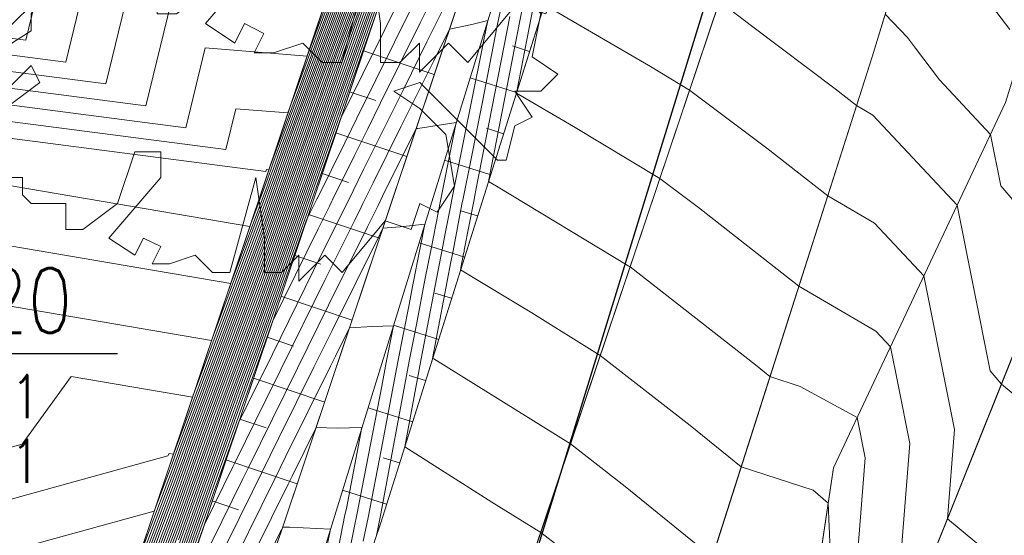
# Model space of a CAD drawing. Header units: metres. Extents: x 3490449 to 3490968, y 5754217 to 5754743.
# Tile 160 of 212: x 3490819 to 3490831, y 5754644 to 5754650. Entities that reach past the tile are written whole.
import ezdxf
from ezdxf.enums import TextEntityAlignment as Align

# ---------------------------------------------------------------- set-up
doc = ezdxf.new("R2010")
doc.units = ezdxf.units.M
doc.header["$LTSCALE"] = 0.25
doc.linetypes.add('Kartierung-07$0$AUSGEZOGEN', pattern=[0])
for name, color, linetype, lineweight, true_color in [('Kartierung-07$0$$BOESCHUNG', 7, 'Continuous', 18, 0x82563a), ('Kartierung-07$0$$BRUCH', 7, 'Continuous', 18, 0x82563a), ('Kartierung-07$0$$HOEHEN_Haupt', 7, 'Continuous', 18, 0x82563a), ('Kartierung-07$0$$HOEHEN_Mittel', 7, 'Continuous', 18, 0x82563a), ('Kartierung-07$0$B_Baum', 7, 'Continuous', 18, 0x82563a), ('Kartierung-07$0$B_Befestigt', 7, 'Continuous', 18, 0x82563a), ('Kartierung-07$0$B_Boeschung_UK', 7, 'Continuous', 18, 0x82563a), ('Kartierung-07$0$B_Gelaendeknick', 7, 'Continuous', 18, 0x82563a), ('Kartierung-07$0$B_Mauer', 7, 'Kartierung-07$0$AUSGEZOGEN', 18, 0x82563a), ('Kartierung-07$0$B_Zaun', 7, 'Kartierung-07$0$AUSGEZOGEN', 18, 0x82563a)]:
    doc.layers.add(name, color=color, linetype=linetype, lineweight=lineweight, true_color=true_color)
doc.layers.add('Kartierung-07$0$B_Schachtschrift_MW_HA', color=7, linetype='Continuous')
doc.layers.add('Kartierung-07$0$B_Schachtschrift_MW_HA_60Grad', color=7, linetype='Continuous')
doc.layers.add('Kartierung-07$0$B_SW-Leitung_AUS', color=7, linetype='Continuous', true_color=0x82563a)
doc.styles.add('Kartierung-07$0$STANDARD', font='romans.shx', dxfattribs={"width": 0.8})

# ---------------------------------------------------------------- blocks, each defined once
blk = doc.blocks.new('Kartierung-07$0$B_Baum')
at = {"layer": 'Kartierung-07$0$B_Baum'}
blk.add_lwpolyline([(-0.4417, -0.1918), (-0.4667, -0.1793), (-0.4542, -0.1418), (-0.4667, -0.1418), (-0.4792, -0.1543), (-0.4917, -0.1293), (-0.4792, -0.1168), (-0.4792, -0.1043), (-0.4542, -0.0793), (-0.4792, -0.0793), (-0.4917, -0.0543), (-0.4792, -0.0543), (-0.4917, -0.0293), (-0.4917, -0.0043), (-0.4792, 0.0082), (-0.4792, -0.0043), (-0.4667, -0.0043), (-0.4542, 0.0082), (-0.4667, 0.0457), (-0.4917, 0.0332), (-0.5042, 0.0707), (-0.4667, 0.0957), (-0.4792, 0.1082), (-0.4542, 0.1207), (-0.4542, 0.1457), (-0.4542, 0.1707), (-0.4292, 0.1832), (-0.3542, 0.1457), (-0.3417, 0.1582), (-0.2917, 0.1082), (-0.2792, 0.1207), (-0.3292, 0.1707), (-0.3542, 0.1707), (-0.4292, 0.2082), (-0.4417, 0.2332), (-0.4167, 0.2332), (-0.4042, 0.2457), (-0.4167, 0.2832), (-0.4042, 0.2957), (-0.3792, 0.2957), (-0.3667, 0.3082), (-0.3667, 0.3332), (-0.3792, 0.3332), (-0.3167, 0.3832), (-0.3167, 0.3957), (-0.2917, 0.3832), (-0.2542, 0.4082), (-0.2542, 0.4332), (-0.2417, 0.4457), (-0.2167, 0.4207), (-0.1792, 0.4457), (-0.1917, 0.4707), (-0.1792, 0.4707), (-0.1542, 0.4582), (-0.1292, 0.4832), (-0.1167, 0.4957), (-0.0917, 0.4707), (-0.0792, 0.4957), (-0.0667, 0.5082), (-0.0292, 0.5082), (-0.0292, 0.4707), (-0.0167, 0.4832), (0.0083, 0.5082), (0.0083, 0.4832), (0.0208, 0.4707), (0.0333, 0.4957), (0.0333, 0.4832), (0.0083, 0.4082), (0.0208, 0.3457), (0.0333, 0.3957), (0.0708, 0.4832), (0.0708, 0.5082), (0.0958, 0.4957), (0.0958, 0.4832), (0.1083, 0.4707), (0.1208, 0.4957), (0.1333, 0.4707), (0.1458, 0.4457), (0.1583, 0.4457), (0.1833, 0.4707), (0.2083, 0.4582), (0.2208, 0.4582), (0.2458, 0.4332), (0.2333, 0.4207), (0.2583, 0.4207), (0.2833, 0.4082), (0.2958, 0.3957), (0.2708, 0.3707), (0.2708, 0.3582), (0.3208, 0.3707), (0.3583, 0.3457), (0.3583, 0.3332), (0.4083, 0.3082), (0.4208, 0.2832), (0.4208, 0.2582), (0.4583, 0.2457), (0.4333, 0.2207), (0.4583, 0.1957), (0.4083, 0.1832), (0.2958, 0.1332), (0.3083, 0.1207), (0.4208, 0.1582), (0.4833, 0.1457), (0.4708, 0.1207), (0.5083, 0.0957), (0.4958, 0.0832), (0.4958, 0.0707), (0.4833, 0.0457), (0.5083, -0.0168), (0.4958, -0.0293), (0.4958, -0.0918), (0.4833, -0.1168), (0.4583, -0.0793), (0.3583, -0.0668), (0.3833, -0.0918), (0.4083, -0.1043), (0.4333, -0.1293), (0.4208, -0.1918), (0.4583, -0.2168), (0.4333, -0.2418), (0.3958, -0.2418), (0.4208, -0.2793), (0.3958, -0.2918), (0.3833, -0.3418), (0.3708, -0.3418), (0.2583, -0.2293), (0.2208, -0.2418), (0.2583, -0.2668), (0.2958, -0.3043), (0.3083, -0.3793), (0.2833, -0.4168), (0.2583, -0.4043), (0.2458, -0.4418), (0.2083, -0.4293), (0.1458, -0.5043), (0.1208, -0.4793), (0.0833, -0.5168), (0.0833, -0.4793), (0.0583, -0.5043), (0.0333, -0.5043), (0.0333, -0.4543), (0.0208, -0.3668), (-0.0167, -0.5043), (-0.0417, -0.5043), (-0.0667, -0.4793), (-0.1042, -0.4918), (-0.1292, -0.4918), (-0.1167, -0.4668), (-0.1417, -0.4543), (-0.1542, -0.4793), (-0.1917, -0.4543), (-0.1167, -0.3668), (-0.1167, -0.3293), (-0.1542, -0.3293), (-0.1792, -0.4043), (-0.2292, -0.4418), (-0.2542, -0.4418), (-0.2542, -0.4043), (-0.3042, -0.4043), (-0.3167, -0.3918), (-0.3167, -0.3668), (-0.3417, -0.3668), (-0.3917, -0.3168), (-0.3417, -0.2668), (-0.2917, -0.2293), (-0.3042, -0.2043), (-0.3917, -0.2918), (-0.4042, -0.2668), (-0.4417, -0.2418), (-0.3042, -0.1543), (-0.3042, -0.1293), (-0.2792, -0.1043), (-0.2792, -0.0918), (-0.3542, -0.1668), (-0.3792, -0.1668), (-0.4417, -0.1918)], dxfattribs=at)
blk = doc.blocks.new('Kartierung-07$0$B_Schachtbeschriftung')
blk.add_line((0, 0), (8.186, 0))
at = {"style": 'Kartierung-07$0$STANDARD', "width": 0.8}
for s, p in [('D ', (0.75, -0.5)), ('S ', (0.75, -2)), ('T ', (0.75, -3.5))]:
    blk.add_text(s, height=1, dxfattribs=at).set_placement(p, align=Align.TOP_LEFT)
at = {"ltscale": 0.02, "style": 'Kartierung-07$0$STANDARD', "width": 0.8}
for tag, p, height in [('NUMMER', (0.759, 0.479), 1.5), ('DECKEL', (2.627, -1.5), 1), ('SOHLE', (2.625, -2.996), 1), ('TIEFE', (2.628, -4.501), 1)]:
    blk.add_attdef(tag, p, '', height=height, dxfattribs=at)
at = {"ltscale": 0.02, "style": 'Kartierung-07$0$STANDARD', "width": 0.8, "flags": 1}
blk.add_attdef('FOTO', (1.057, -6.131), '', height=1, dxfattribs=at)

msp = doc.modelspace()

# ---------------------------------------------------------------- linework, layer by layer
at = {"layer": 'Kartierung-07$0$$BOESCHUNG', "ltscale": 0.02}
for p, q in [((3490823.412, 5754649.573, 169.166), (3490824.232, 5754649.298)), ((3490825.336, 5754649.567, 169.147), (3490825.136, 5754649.63, 106.563)), ((3490825.186, 5754649.09, 169.101), (3490824.647, 5754649.26)), ((3490823.252, 5754649.099, 169.126), (3490823.556, 5754648.997, 106.549)), ((3490823.093, 5754648.625, 169.086), (3490823.914, 5754648.35)), ((3490825.035, 5754648.613, 169.054), (3490824.837, 5754648.676, 106.504)), ((3490824.885, 5754648.136, 169.008), (3490824.351, 5754648.305)), ((3490822.934, 5754648.151, 169.045), (3490823.238, 5754648.049, 106.499)), ((3490824.734, 5754647.66, 168.961), (3490824.538, 5754647.721, 106.445)), ((3490822.775, 5754647.677, 169.005), (3490823.597, 5754647.401)), ((3490824.584, 5754647.183, 168.915), (3490824.056, 5754647.349)), ((3490822.616, 5754647.203, 168.965), (3490822.92, 5754647.101, 106.448)), ((3490822.457, 5754646.729, 168.925), (3490823.28, 5754646.453)), ((3490824.433, 5754646.706, 168.868), (3490824.239, 5754646.767, 106.387)), ((3490824.283, 5754646.229, 168.821), (3490823.761, 5754646.394)), ((3490822.297, 5754646.255, 168.885), (3490822.602, 5754646.153, 106.397)), ((3490822.138, 5754645.781, 168.845), (3490822.963, 5754645.504)), ((3490824.132, 5754645.752, 168.775), (3490823.94, 5754645.813, 106.328)), ((3490823.981, 5754645.276, 168.728), (3490823.465, 5754645.438)), ((3490821.979, 5754645.307, 168.804), (3490822.284, 5754645.205, 106.347)), ((3490823.831, 5754644.799, 168.682), (3490823.641, 5754644.859, 106.269)), ((3490821.82, 5754644.833, 168.764), (3490822.646, 5754644.556)), ((3490823.68, 5754644.322, 168.635), (3490823.17, 5754644.483)), ((3490821.661, 5754644.359, 168.724), (3490821.967, 5754644.257, 106.296))]:
    msp.add_line(p, q, dxfattribs=at)
at = {"layer": 'Kartierung-07$0$$BRUCH', "ltscale": 0.02}
for p, q in [((3490825.278, 5754643.441), (3490829.668, 5754656.486)), ((3490831.287, 5754655.999), (3490829.302, 5754649.504)), ((3490818.945, 5754638.145), (3490823.462, 5754651.609)), ((3490824.033, 5754651.424), (3490819.618, 5754638.275)), ((3490824.763, 5754650.887), (3490822.463, 5754644.01)), ((3490822.979, 5754643.865), (3490825.099, 5754650.724)), ((3490823.612, 5754644.105), (3490825.594, 5754650.383)), ((3490829.302, 5754649.504), (3490827.204, 5754642.932)), ((3490828.855, 5754644.743), (3490830.847, 5754648.973)), ((3490829.347, 5754642.091), (3490831.925, 5754648.522)), ((3490828.239, 5754640.625), (3490828.855, 5754644.743)), ((3490821.583, 5754638.151), (3490823.612, 5754644.105)), ((3490822.463, 5754644.01), (3490820.458, 5754638.494))]:
    msp.add_line(p, q, dxfattribs=at)
at = {"layer": 'Kartierung-07$0$$HOEHEN_Haupt', "ltscale": 0.02}
for points in [[(3490816.311, 5754649.531), (3490820.892, 5754648.936), (3490821.227, 5754650.314), (3490822.98, 5754650.172), (3490823.486, 5754651.541), (3490823.505, 5754651.595), (3490823.512, 5754651.615), (3490823.543, 5754651.71), (3490824.03, 5754653.283), (3490824.071, 5754653.406), (3490824.447, 5754654.622), (3490824.464, 5754654.671), (3490824.669, 5754655.335), (3490824.692, 5754655.402), (3490825.354, 5754657.545), (3490825.39, 5754657.649), (3490825.398, 5754657.672), (3490825.443, 5754657.793), (3490826.316, 5754660.286), (3490826.336, 5754660.339), (3490826.376, 5754660.445), (3490827.233, 5754662.89)], [(3490817.75, 5754647.58), (3490821.875, 5754646.877), (3490822.296, 5754648.005), (3490822.345, 5754648.142), (3490822.365, 5754648.199), (3490822.425, 5754648.366), (3490823.541, 5754651.386), (3490823.604, 5754651.563), (3490823.626, 5754651.629), (3490823.73, 5754651.94), (3490824.12, 5754653.201), (3490824.264, 5754653.629), (3490824.56, 5754654.585), (3490824.621, 5754654.764), (3490824.781, 5754655.282), (3490824.865, 5754655.531), (3490825.375, 5754657.181), (3490825.521, 5754657.606), (3490825.556, 5754657.699), (3490825.74, 5754658.196), (3490826.379, 5754660.019), (3490826.455, 5754660.221), (3490826.604, 5754660.619), (3490827.212, 5754662.354)], [(3490820.769, 5754643.582), (3490821.212, 5754644.758), (3490821.254, 5754644.875), (3490821.284, 5754644.96), (3490822.272, 5754647.601), (3490822.445, 5754648.087), (3490822.517, 5754648.291), (3490822.729, 5754648.885), (3490823.596, 5754651.231)], [(3490820.863, 5754643.471), (3490821.233, 5754644.455), (3490821.382, 5754644.869), (3490821.49, 5754645.17), (3490822.247, 5754647.197), (3490822.545, 5754648.032), (3490822.67, 5754648.384), (3490823.033, 5754649.404), (3490823.651, 5754651.076)], [(3490820.984, 5754643.432), (3490821.255, 5754644.152), (3490821.51, 5754644.863), (3490821.695, 5754645.381), (3490822.223, 5754646.793), (3490822.645, 5754647.978), (3490822.822, 5754648.476), (3490823.337, 5754649.924), (3490823.706, 5754650.921)], [(3490821.276, 5754643.848), (3490821.638, 5754644.858), (3490821.9, 5754645.592), (3490822.198, 5754646.389), (3490822.744, 5754647.923), (3490822.974, 5754648.568), (3490823.642, 5754650.443)], [(3490830.595, 5754650.219), (3490830.897, 5754649.821)], [(3490821.298, 5754643.545), (3490821.766, 5754644.852), (3490822.105, 5754645.802), (3490822.174, 5754645.985), (3490822.754, 5754647.615), (3490822.849, 5754647.807), (3490822.872, 5754647.854), (3490822.877, 5754647.864), (3490822.878, 5754647.866), (3490823.195, 5754648.509), (3490823.269, 5754648.657), (3490823.336, 5754648.793), (3490823.991, 5754650.117)], [(3490825.256, 5754650.097), (3490824.86, 5754648.058), (3490824.952, 5754648.004), (3490826.485, 5754647.077), (3490826.496, 5754647.07), (3490826.498, 5754647.069), (3490826.499, 5754647.069), (3490827.951, 5754645.936), (3490828.119, 5754645.799), (3490828.47, 5754645.686), (3490829.129, 5754645.325), (3490829.222, 5754644.859), (3490829.106, 5754643.388)], [(3490821.669, 5754643.537), (3490822.123, 5754644.458), (3490822.232, 5754644.68), (3490822.434, 5754645.088), (3490822.839, 5754645.908), (3490823.048, 5754646.332), (3490823.604, 5754647.453), (3490823.636, 5754647.518), (3490823.837, 5754647.535), (3490824.123, 5754647.566), (3490824.068, 5754647.292), (3490823.979, 5754646.843), (3490823.94, 5754646.636), (3490823.809, 5754645.969), (3490823.618, 5754644.948), (3490823.467, 5754644.165), (3490823.41, 5754643.894)]]:
    msp.add_lwpolyline(points, dxfattribs=at)
at = {"layer": 'Kartierung-07$0$$HOEHEN_Mittel', "ltscale": 0.02}
for points in [[(3490814.122, 5754650.869), (3490814.679, 5754650.78), (3490815.498, 5754650.47), (3490816.488, 5754650.087), (3490819.501, 5754649.696), (3490820.165, 5754652.43), (3490822.285, 5754652.259), (3490822.488, 5754653.481), (3490822.592, 5754654.511), (3490822.954, 5754655.019), (3490823.291, 5754655.72), (3490824.066, 5754658.314), (3490824.914, 5754660.329), (3490823.677, 5754662.982), (3490821.938, 5754664.219)], [(3490824.571, 5754663.964), (3490824.683, 5754663.845), (3490824.8, 5754663.803), (3490826.055, 5754663.347), (3490824.77, 5754663.137), (3490826.059, 5754660.373), (3490824.994, 5754657.842), (3490824.37, 5754655.754), (3490824.28, 5754655.096), (3490824.224, 5754654.693), (3490824.068, 5754653.555), (3490823.994, 5754653.317), (3490823.994, 5754653.315), (3490823.469, 5754651.617), (3490823.466, 5754651.61), (3490823.466, 5754651.608), (3490823.464, 5754651.603), (3490823.422, 5754651.49), (3490820.519, 5754651.725), (3490819.965, 5754649.443), (3490816.429, 5754649.902), (3490815.59, 5754650.226), (3490814.616, 5754650.595), (3490814.138, 5754650.671)], [(3490816.37, 5754649.716), (3490820.428, 5754649.189), (3490820.873, 5754651.019), (3490823.201, 5754650.831), (3490823.475, 5754651.572), (3490823.485, 5754651.601), (3490823.489, 5754651.612), (3490823.506, 5754651.663), (3490824.012, 5754653.299), (3490824.033, 5754653.361), (3490824.425, 5754654.629), (3490824.433, 5754654.653), (3490824.647, 5754655.346), (3490824.657, 5754655.376), (3490825.35, 5754657.618), (3490825.363, 5754657.658), (3490825.367, 5754657.666), (3490825.384, 5754657.713), (3490826.304, 5754660.34), (3490826.313, 5754660.363), (3490826.33, 5754660.41), (3490827.237, 5754662.997)], [(3490816.251, 5754649.345), (3490821.356, 5754648.682), (3490821.581, 5754649.608), (3490822.759, 5754649.513), (3490823.497, 5754651.51), (3490823.525, 5754651.589), (3490823.535, 5754651.618), (3490823.581, 5754651.756), (3490824.048, 5754653.266), (3490824.11, 5754653.45), (3490824.47, 5754654.615), (3490824.495, 5754654.69), (3490824.691, 5754655.324), (3490824.726, 5754655.428), (3490825.358, 5754657.472), (3490825.416, 5754657.64), (3490825.43, 5754657.677), (3490825.503, 5754657.874), (3490826.329, 5754660.233), (3490826.36, 5754660.316), (3490826.421, 5754660.479), (3490827.228, 5754662.783)], [(3490816.192, 5754649.16), (3490821.819, 5754648.429), (3490821.935, 5754648.903), (3490822.538, 5754648.854), (3490823.508, 5754651.479), (3490823.544, 5754651.582), (3490823.557, 5754651.621), (3490823.618, 5754651.802), (3490824.066, 5754653.25), (3490824.149, 5754653.495), (3490824.492, 5754654.607), (3490824.527, 5754654.708), (3490824.714, 5754655.314), (3490824.761, 5754655.453), (3490825.362, 5754657.4), (3490825.442, 5754657.632), (3490825.461, 5754657.683), (3490825.562, 5754657.954), (3490826.342, 5754660.179), (3490826.384, 5754660.292), (3490826.467, 5754660.514), (3490827.224, 5754662.675)], [(3490816.133, 5754648.974), (3490822.283, 5754648.175), (3490822.289, 5754648.197), (3490822.317, 5754648.195), (3490823.519, 5754651.448), (3490823.564, 5754651.576), (3490823.58, 5754651.623), (3490823.656, 5754651.848), (3490824.084, 5754653.234), (3490824.187, 5754653.539), (3490824.515, 5754654.6), (3490824.558, 5754654.727), (3490824.736, 5754655.303), (3490824.796, 5754655.479), (3490825.367, 5754657.327), (3490825.468, 5754657.623), (3490825.493, 5754657.688), (3490825.621, 5754658.035), (3490826.354, 5754660.126), (3490826.407, 5754660.268), (3490826.512, 5754660.549), (3490827.22, 5754662.568)], [(3490816.612, 5754648.471), (3490822.096, 5754647.536), (3490822.301, 5754648.086), (3490822.325, 5754648.153), (3490822.335, 5754648.181), (3490822.364, 5754648.262), (3490823.53, 5754651.417), (3490823.584, 5754651.57), (3490823.603, 5754651.626), (3490823.693, 5754651.894), (3490824.102, 5754653.217), (3490824.226, 5754653.584), (3490824.537, 5754654.593), (3490824.589, 5754654.746), (3490824.758, 5754655.292), (3490824.83, 5754655.505), (3490825.371, 5754657.254), (3490825.495, 5754657.614), (3490825.524, 5754657.693), (3490825.681, 5754658.115), (3490826.367, 5754660.072), (3490826.431, 5754660.245), (3490826.558, 5754660.584), (3490827.216, 5754662.461)], [(3490818.888, 5754646.69), (3490821.653, 5754646.218), (3490822.291, 5754647.924), (3490822.365, 5754648.131), (3490822.396, 5754648.217), (3490822.485, 5754648.469), (3490823.552, 5754651.355), (3490823.623, 5754651.557), (3490823.649, 5754651.632), (3490823.768, 5754651.987), (3490824.138, 5754653.185), (3490824.303, 5754653.673), (3490824.582, 5754654.578), (3490824.652, 5754654.783), (3490824.803, 5754655.271), (3490824.9, 5754655.556), (3490825.379, 5754657.109), (3490825.547, 5754657.597), (3490825.587, 5754657.704), (3490825.8, 5754658.276), (3490826.392, 5754659.966), (3490826.478, 5754660.197), (3490826.649, 5754660.654), (3490827.207, 5754662.247)], [(3490817.649, 5754644.514), (3490819.46, 5754645.015), (3490820.026, 5754645.799), (3490821.432, 5754645.559), (3490822.287, 5754647.844), (3490822.385, 5754648.12), (3490822.426, 5754648.236), (3490822.546, 5754648.573), (3490823.563, 5754651.324)], [(3490818.644, 5754644.191), (3490821.145, 5754644.882), (3490821.164, 5754644.908), (3490821.211, 5754644.9), (3490822.282, 5754647.763), (3490822.405, 5754648.109), (3490822.457, 5754648.254), (3490822.607, 5754648.677), (3490823.574, 5754651.293)], [(3490819.64, 5754643.868), (3490820.99, 5754644.241), (3490821.208, 5754644.818), (3490821.228, 5754644.876), (3490821.243, 5754644.918), (3490822.277, 5754647.682), (3490822.425, 5754648.098), (3490822.487, 5754648.273), (3490822.668, 5754648.781), (3490823.585, 5754651.262)], [(3490820.766, 5754643.502), (3490821.216, 5754644.697), (3490821.279, 5754644.874), (3490821.325, 5754645.002), (3490822.267, 5754647.52), (3490822.465, 5754648.076), (3490822.548, 5754648.31), (3490822.79, 5754648.989), (3490823.607, 5754651.2)], [(3490820.79, 5754643.495), (3490821.221, 5754644.637), (3490821.305, 5754644.873), (3490821.366, 5754645.044), (3490822.262, 5754647.44), (3490822.485, 5754648.065), (3490822.578, 5754648.328), (3490822.851, 5754649.093), (3490823.618, 5754651.169)], [(3490820.815, 5754643.487), (3490821.225, 5754644.576), (3490821.331, 5754644.871), (3490821.407, 5754645.086), (3490822.257, 5754647.359), (3490822.505, 5754648.054), (3490822.609, 5754648.347), (3490822.911, 5754649.197), (3490823.629, 5754651.138)], [(3490820.839, 5754643.479), (3490821.229, 5754644.515), (3490821.356, 5754644.87), (3490821.448, 5754645.128), (3490822.252, 5754647.278), (3490822.525, 5754648.043), (3490822.639, 5754648.365), (3490822.972, 5754649.3), (3490823.64, 5754651.107)], [(3490823.662, 5754651.045), (3490823.094, 5754649.508), (3490822.7, 5754648.402), (3490822.565, 5754648.022), (3490822.242, 5754647.116), (3490821.531, 5754645.213), (3490821.407, 5754644.868), (3490821.238, 5754644.394), (3490820.887, 5754643.463)], [(3490820.911, 5754643.455), (3490821.242, 5754644.333), (3490821.433, 5754644.867), (3490821.572, 5754645.255), (3490822.237, 5754647.035), (3490822.585, 5754648.011), (3490822.731, 5754648.421), (3490823.155, 5754649.612), (3490823.673, 5754651.014)], [(3490820.935, 5754643.447), (3490821.246, 5754644.273), (3490821.458, 5754644.866), (3490821.613, 5754645.297), (3490822.233, 5754646.955), (3490822.605, 5754648), (3490822.761, 5754648.439), (3490823.216, 5754649.716), (3490823.684, 5754650.983)], [(3490820.96, 5754643.44), (3490821.251, 5754644.212), (3490821.484, 5754644.865), (3490821.654, 5754645.339), (3490822.228, 5754646.874), (3490822.625, 5754647.989), (3490822.791, 5754648.457), (3490823.276, 5754649.82), (3490823.695, 5754650.952)], [(3490825.134, 5754650.7), (3490824.958, 5754649.845), (3490824.791, 5754648.984), (3490824.654, 5754648.302), (3490824.567, 5754647.864), (3490824.553, 5754647.797), (3490824.47, 5754647.361), (3490824.45, 5754647.257), (3490824.424, 5754647.128), (3490824.213, 5754646.01), (3490824.225, 5754646.003), (3490825.809, 5754645.019), (3490826.441, 5754644.526), (3490827.451, 5754643.706)], [(3490821.281, 5754643.788), (3490821.663, 5754644.857), (3490821.941, 5754645.634), (3490822.193, 5754646.308), (3490822.764, 5754647.912), (3490823.005, 5754648.587), (3490823.702, 5754650.547)], [(3490821.285, 5754643.727), (3490821.689, 5754644.856), (3490821.982, 5754645.676), (3490822.188, 5754646.227), (3490822.784, 5754647.901), (3490823.035, 5754648.605), (3490823.763, 5754650.651)], [(3490823.581, 5754650.339), (3490822.944, 5754648.55), (3490822.724, 5754647.934), (3490822.203, 5754646.47), (3490821.859, 5754645.55), (3490821.612, 5754644.859), (3490821.272, 5754643.909)], [(3490821.294, 5754643.606), (3490821.74, 5754644.853), (3490822.064, 5754645.76), (3490822.179, 5754646.066), (3490822.824, 5754647.88), (3490823.096, 5754648.642), (3490823.15, 5754648.794), (3490823.913, 5754650.337)], [(3490823.52, 5754650.235), (3490822.913, 5754648.531), (3490822.705, 5754647.945), (3490822.208, 5754646.551), (3490821.818, 5754645.507), (3490821.586, 5754644.86), (3490821.268, 5754643.97), (3490821.056, 5754643.408)], [(3490821.302, 5754643.485), (3490821.791, 5754644.851), (3490822.147, 5754645.844), (3490822.169, 5754645.904), (3490822.358, 5754646.436), (3490822.889, 5754647.512), (3490823.018, 5754647.774), (3490823.046, 5754647.83), (3490823.054, 5754647.846), (3490823.305, 5754648.354), (3490823.462, 5754648.671), (3490823.607, 5754648.962), (3490824.069, 5754649.897), (3490824.274, 5754650.311)], [(3490821.307, 5754643.424), (3490821.817, 5754644.85), (3490821.962, 5754645.256), (3490822.206, 5754645.751), (3490822.265, 5754645.871), (3490822.928, 5754647.217), (3490823.165, 5754647.693), (3490823.216, 5754647.796), (3490823.23, 5754647.825), (3490823.414, 5754648.199), (3490823.656, 5754648.685), (3490823.878, 5754649.132), (3490824.147, 5754649.676), (3490824.41, 5754650.206)], [(3490825.405, 5754650.223), (3490825.183, 5754649.082), (3490825.845, 5754648.698), (3490826.844, 5754648.093), (3490827.29, 5754647.757), (3490828.453, 5754646.846), (3490829.345, 5754646.327), (3490829.515, 5754646.145), (3490829.603, 5754645.702), (3490829.738, 5754645.022), (3490829.547, 5754642.59)], [(3490821.032, 5754643.416), (3490821.264, 5754644.03), (3490821.561, 5754644.861), (3490821.777, 5754645.465), (3490822.213, 5754646.631), (3490822.685, 5754647.956), (3490822.883, 5754648.513), (3490823.459, 5754650.131)], [(3490825.507, 5754650.106), (3490826.737, 5754649.391), (3490827.188, 5754649.118), (3490828.082, 5754648.445), (3490828.788, 5754647.892), (3490829.328, 5754647.578), (3490829.901, 5754646.965), (3490830.197, 5754645.475), (3490830.254, 5754645.186), (3490830.173, 5754644.151), (3490831.556, 5754643.004)], [(3490827.533, 5754650.143), (3490827.921, 5754649.851), (3490828.874, 5754649.133), (3490829.122, 5754648.939), (3490829.311, 5754648.829), (3490830.287, 5754647.784), (3490830.668, 5754645.864), (3490830.799, 5754645.712), (3490832.13, 5754644.607)], [(3490821.008, 5754643.424), (3490821.259, 5754644.091), (3490821.535, 5754644.862), (3490821.736, 5754645.423), (3490822.218, 5754646.712), (3490822.665, 5754647.967), (3490822.852, 5754648.494), (3490823.398, 5754650.028)], [(3490829.453, 5754649.998), (3490829.71, 5754649.729), (3490829.804, 5754649.604), (3490830.083, 5754649.236), (3490830.673, 5754648.604), (3490830.791, 5754648.008), (3490831.424, 5754647.273)], [(3490821.289, 5754643.667), (3490821.714, 5754644.854), (3490822.023, 5754645.718), (3490822.184, 5754646.146), (3490822.804, 5754647.89), (3490823.065, 5754648.624), (3490823.546, 5754649.973)], [(3490821.311, 5754643.363), (3490821.566, 5754644.077), (3490821.899, 5754644.753), (3490821.926, 5754644.808), (3490822.282, 5754645.53), (3490822.456, 5754645.883), (3490822.968, 5754646.922), (3490823.311, 5754647.613), (3490823.385, 5754647.762), (3490823.406, 5754647.804), (3490823.524, 5754648.044), (3490823.85, 5754648.7), (3490824.148, 5754649.302), (3490824.225, 5754649.456), (3490824.408, 5754649.825), (3490824.665, 5754649.879), (3490824.851, 5754649.923), (3490824.81, 5754649.719), (3490824.782, 5754649.579), (3490824.571, 5754648.525), (3490824.436, 5754647.849), (3490824.415, 5754647.746), (3490824.36, 5754647.458), (3490824.322, 5754647.269), (3490824.276, 5754647.033), (3490824.12, 5754646.206), (3490824.077, 5754645.986), (3490823.89, 5754644.986), (3490824.899, 5754644.345), (3490825.464, 5754643.994), (3490825.686, 5754643.822)], [(3490825.107, 5754649.971), (3490824.8, 5754648.39), (3490824.738, 5754648.079), (3490824.698, 5754647.879), (3490824.692, 5754647.849), (3490824.58, 5754647.263), (3490824.577, 5754647.245), (3490824.572, 5754647.224), (3490824.537, 5754647.034), (3490825.362, 5754646.536), (3490826.154, 5754646.044), (3490827.196, 5754645.231), (3490827.785, 5754644.753), (3490828.619, 5754644.484), (3490828.794, 5754644.334), (3490828.875, 5754642.441)], [(3490821.408, 5754643.381), (3490822.011, 5754644.606), (3490822.079, 5754644.744), (3490822.358, 5754645.309), (3490822.648, 5754645.895), (3490823.008, 5754646.627), (3490823.458, 5754647.533), (3490823.555, 5754647.729), (3490823.582, 5754647.783), (3490823.634, 5754647.889), (3490824.022, 5754648.672), (3490824.043, 5754648.674), (3490824.487, 5754648.744), (3490824.305, 5754647.834), (3490824.277, 5754647.695), (3490824.25, 5754647.556), (3490824.195, 5754647.28), (3490824.127, 5754646.938), (3490824.03, 5754646.421), (3490823.943, 5754645.978), (3490823.613, 5754644.209), (3490823.594, 5754644.112), (3490823.562, 5754643.957)], [(3490821.93, 5754643.692), (3490822.235, 5754644.311), (3490822.386, 5754644.616), (3490822.51, 5754644.868), (3490823.03, 5754645.92), (3490823.088, 5754646.037), (3490823.25, 5754646.364), (3490823.518, 5754646.381), (3490823.759, 5754646.387), (3490823.675, 5754645.961), (3490823.624, 5754645.688), (3490823.34, 5754644.218), (3490823.304, 5754644.045), (3490823.259, 5754643.813)], [(3490822.191, 5754643.848), (3490822.347, 5754644.163), (3490822.539, 5754644.552), (3490822.586, 5754644.647), (3490822.864, 5754645.21), (3490823.109, 5754645.201), (3490823.394, 5754645.209), (3490823.214, 5754644.271), (3490823.198, 5754644.196), (3490823.128, 5754643.837)], [(3490822.997, 5754643.862), (3490823.03, 5754644.03), (3490822.557, 5754644.053), (3490822.478, 5754644.056), (3490822.459, 5754644.016), (3490822.453, 5754644.004), (3490822.082, 5754643.241)]]:
    msp.add_lwpolyline(points, dxfattribs=at)
at = {"layer": 'Kartierung-07$0$B_Befestigt', "ltscale": 0.02}
msp.add_lwpolyline([(3490820.847, 5754637.87), (3490821.583, 5754638.151), (3490823.612, 5754644.105), (3490825.594, 5754650.383), (3490827.586, 5754656.9)], dxfattribs=at)
for points, elevation in [([(3490831.287, 5754655.999), (3490829.302, 5754649.504), (3490827.204, 5754642.932), (3490824.894, 5754635.511), (3490822.814, 5754628.489), (3490823.974, 5754627.998)], 169.959), ([(3490823.483, 5754628.591), (3490826.122, 5754634.304), (3490828.239, 5754640.625), (3490828.855, 5754644.743), (3490830.847, 5754648.973), (3490832.915, 5754655.655)], 167.342)]:
    msp.add_lwpolyline(points, dxfattribs=dict(at, elevation=elevation))
at = {"layer": 'Kartierung-07$0$B_Boeschung_UK', "ltscale": 0.02}
msp.add_lwpolyline([(3490829.69, 5754667.205), (3490826.659, 5754657.229), (3490824.763, 5754650.887), (3490822.463, 5754644.01), (3490820.458, 5754638.494), (3490820.625, 5754638.188), (3490820.921, 5754638.309), (3490822.979, 5754643.865), (3490825.099, 5754650.724), (3490827.059, 5754657.118), (3490830.017, 5754667.078)], dxfattribs=at)
at = {"layer": 'Kartierung-07$0$B_Gelaendeknick', "ltscale": 0.02, "elevation": 168.102}
msp.add_lwpolyline([(3490824.07, 5754637.054), (3490825.278, 5754643.441), (3490829.668, 5754656.486)], dxfattribs=at)
at = {"layer": 'Kartierung-07$0$B_Mauer', "ltscale": 0.02}
for points in [[(3490829.478, 5754667.7), (3490825.917, 5754657.475), (3490824.033, 5754651.424), (3490819.618, 5754638.275), (3490819.333, 5754637.402), (3490819.251, 5754637.402), (3490816.465, 5754638.38)], [(3490827.241, 5754663.101), (3490825.347, 5754657.663), (3490823.462, 5754651.609), (3490819.048, 5754638.464), (3490818.945, 5754638.145), (3490816.664, 5754638.946)]]:
    msp.add_lwpolyline(points, dxfattribs=at)
at = {"layer": 'Kartierung-07$0$B_SW-Leitung_AUS', "ltscale": 0.02}
msp.add_line((3490839.116, 5754688.312, 172.724), (3490822.951, 5754635.759), dxfattribs=at)
at = {"layer": 'Kartierung-07$0$B_Zaun', "ltscale": 0.02}
msp.add_lwpolyline([(3490819.757, 5754615.296), (3490821.215, 5754619.684), (3490823.528, 5754626.191), (3490826.327, 5754634.152), (3490829.347, 5754642.091), (3490831.925, 5754648.522), (3490831.448, 5754649.93), (3490833.101, 5754655.148), (3490836.134, 5754654.359)], dxfattribs=at)

# ---------------------------------------------------------------- block references
at = {"layer": 'Kartierung-07$0$B_Baum'}
for p, xscale, yscale, zscale in [((3490823.31, 5754653.977, 328.394), 9, 9, 9), ((3490821.998, 5754651.039, 327.346), 8, 8, 8)]:
    msp.add_blockref('Kartierung-07$0$B_Baum', p, dxfattribs=dict(at, xscale=xscale, yscale=yscale, zscale=zscale))
at = {"layer": 'Kartierung-07$0$B_Schachtschrift_MW_HA', "ltscale": 0.02, "xscale": 0.5, "yscale": 0.5, "zscale": 0.5}
msp.add_blockref('Kartierung-07$0$B_Schachtbeschriftung', (3490816.472, 5754646.067), dxfattribs=at).add_auto_attribs({'NUMMER': 'M07520', 'DECKEL': '171.41', 'SOHLE': '170.51', 'TIEFE': '0.90'})
at = {"layer": 'Kartierung-07$0$B_Schachtschrift_MW_HA_60Grad', "ltscale": 0.02, "xscale": 0.4999999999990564, "yscale": 0.4999999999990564, "zscale": 0.4999999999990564, "rotation": 59.99999999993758}
msp.add_blockref('Kartierung-07$0$B_Schachtbeschriftung', (3490815.775, 5754644.544), dxfattribs=at).add_auto_attribs({'NUMMER': 'M07520', 'DECKEL': '171.41', 'SOHLE': '170.51', 'TIEFE': '0.90'})

doc.saveas('drawing.dxf')
